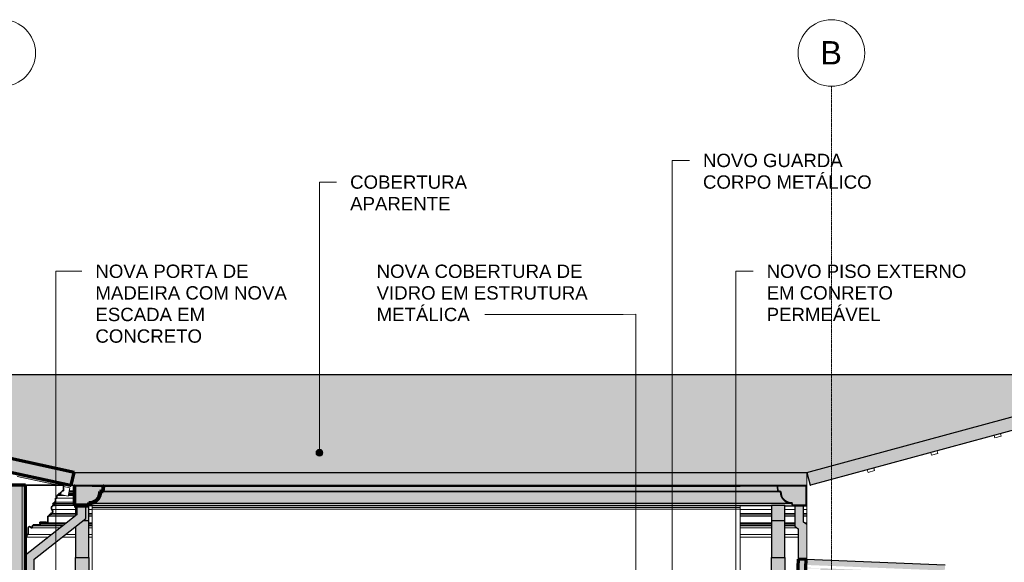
# Model space of a CAD drawing. Header units: millimetres. Extents: x -21497 to 35032, y -1993 to 8822.
# Tile 12 of 25: x -11998 to -4612, y 4751 to 8822. Entities that reach past the tile are written whole.
import ezdxf

# ---------------------------------------------------------------- set-up
doc = ezdxf.new("R2010")
doc.units = ezdxf.units.MM
doc.linetypes.add('_Traço - ponto', pattern=[16, 12, -2, 0, -2])
for name, color, linetype, lineweight in [('A-GENM', 13, 'Continuous', 18), ('A-GLAZ-CWMG', 51, 'Continuous', 18), ('A-ROOF', 132, 'Continuous', 25), ('A-ROOF-MCUT', 132, 'Continuous', 70), ('A-ROOF-OTLN', 132, 'Continuous', 25), ('A-ROOF-PATT', 132, 'Continuous', 25), ('A-WALL', 113, 'Continuous', 18), ('A-WALL-PATT', 111, 'Continuous', 70), ('G-ANNO-TEXT', 231, 'Continuous', 9), ('S-GRID', 1, 'Continuous', 9), ('S-GRID-IDEN', 1, 'Continuous', 9)]:
    doc.layers.add(name, color=color, linetype=linetype, lineweight=lineweight)
doc.styles.add('Arial_2', font='arial.ttf', dxfattribs={"height": 175})
doc.styles.add('Arial_3', font='arial.ttf', dxfattribs={"height": 100})

# ---------------------------------------------------------------- blocks, each defined once
blk = doc.blocks.new('Rectangular Mullion - 2x5 cm-4253636-CORTE E - MANTER _ CONSTRUIR')
at = {"layer": 'A-GLAZ-CWMG'}
for p, q in [((-5591, 5457.9), (-5639.3, 5444.8)), ((-5639.3, 5444.8), (-5634, 5425.5)), ((-5634, 5425.5), (-5585.8, 5438.6)), ((-5585.8, 5438.6), (-5591, 5457.9))]:
    blk.add_line(p, q, dxfattribs=at)
blk = doc.blocks.new('Rectangular Mullion - 2x5 cm-3922817-CORTE E - MANTER _ CONSTRUIR')
at = {"layer": 'A-GLAZ-CWMG'}
for p, q in [((-5115.5, 5587), (-5163.8, 5573.9)), ((-5163.8, 5573.9), (-5158.5, 5554.6)), ((-5158.5, 5554.6), (-5110.3, 5567.7)), ((-5110.3, 5567.7), (-5115.5, 5587))]:
    blk.add_line(p, q, dxfattribs=at)
blk = doc.blocks.new('Rectangular Mullion - 2x5 cm-4253694-CORTE E - MANTER _ CONSTRUIR')
at = {"layer": 'A-GLAZ-CWMG'}
for p, q in [((-4640, 5716.1), (-4688.2, 5703)), ((-4688.2, 5703), (-4683, 5683.7)), ((-4683, 5683.7), (-4634.8, 5696.8)), ((-4634.8, 5696.8), (-4640, 5716.1))]:
    blk.add_line(p, q, dxfattribs=at)
blk = doc.blocks.new('Rectangular Mullion - 4x6_3-V6-CORTE E - MANTER _ CONSTRUIR')
at = {"layer": 'A-GLAZ-CWMG'}
for p, q in [((-15115.7, 6065.3), (-15115.2, 6067.2)), ((-15115.2, 6067.2), (-15111, 6066.3)), ((-15106.3, 6065.3), (-14721.3, 5981.7)), ((-12008.4, 5328.7), (-15111, 6001.8)), ((-14672.4, 5971.1), (-14278.5, 5885.7)), ((-14229.6, 5875.1), (-13835.6, 5789.6)), ((-13786.8, 5779), (-13392.8, 5693.5)), ((-13344, 5682.9), (-12950, 5597.5)), ((-12901.1, 5586.8), (-12507.2, 5501.4)), ((-12458.3, 5490.8), (-12064.4, 5405.3)), ((-12015.5, 5394.7), (-11711.3, 5328.7)), ((-11669.7, 5319.7), (-11621.6, 5309.2)), ((-11634.9, 5247.7), (-11704.7, 5262.8)), ((-11621.6, 5309.2), (-11634.9, 5247.7))]:
    blk.add_line(p, q, dxfattribs=at)
blk = doc.blocks.new('Rectangular Mullion - 6x12 cm metal-4019201-CORTE E - MANTER _ CONSTRUIR')
at = {"layer": 'A-GLAZ-CWMG', "lineweight": 25}
h = blk.add_hatch(color=254, dxfattribs=at)
h.paths.add_polyline_path([(-5991.4, 4706.4), (-6101.4, 4710.8), (-6101.4, 4706.4), (-6099, 4706.4)], flags=0)
h.paths.add_polyline_path([(-5060.4, 4609.1), (-5059, 4644.1), (-5069, 4644.5), (-5068, 4669.4), (-5991.4, 4706.4), (-5991.4, 4646.3), (-5067.2, 4609.4)], flags=0)
h.paths.add_polyline_path([(-5067.2, 4689.4), (-5067, 4694.4), (-5057, 4694.4), (-5055.6, 4729), (-6099, 4770.7), (-6100.6, 4730.8), (-5069, 4689.5)], flags=0)
at = {"layer": 'A-GLAZ-CWMG', "color": 5, "lineweight": 25}
for p, q in [((-5055.6, 4729), (-6099, 4770.7)), ((-5060.4, 4609.1), (-5991.4, 4646.3))]:
    blk.add_line(p, q, dxfattribs=at)
blk = doc.blocks.new('Rectangular Mullion - 6x12 cm metal-3947385-CORTE E - MANTER _ CONSTRUIR')
at = {"layer": 'A-GLAZ-CWMG', "lineweight": 25}
blk.add_hatch(color=173, dxfattribs=at).paths.add_polyline_path([(-6103.8, 4650.8), (-6099, 4770.7), (-6159, 4773.1), (-6163.8, 4653.2)], flags=0)
at = {"layer": 'A-GLAZ-CWMG', "color": 7, "lineweight": 70}
for p, q in [((-6159, 4773.1), (-6163.8, 4653.2)), ((-6099, 4770.7), (-6159, 4773.1)), ((-6103.8, 4650.8), (-6099, 4770.7)), ((-6163.8, 4653.2), (-6103.8, 4650.8))]:
    blk.add_line(p, q, dxfattribs=at)
blk = doc.blocks.new('Rectangular Mullion - 6x12 cm-4252393-CORTE E - MANTER _ CONSTRUIR')
at = {"layer": 'A-GLAZ-CWMG'}
for p, q in [((-6593.5, 5162.6), (-11453.5, 5162.6)), ((-11453.5, 5149.2), (-6593.5, 5149.2))]:
    blk.add_line(p, q, dxfattribs=at)
blk = doc.blocks.new('Generic Models 1 - Generic Models 24-4258923-CORTE E - MANTER _ CONSTRUIR')
at = {"layer": 'A-GENM', "lineweight": 25}
h = blk.add_hatch(color=254, dxfattribs=at)
h.paths.add_polyline_path([(-11953.5, 470), (-11888.5, 470), (-11888.5, 831.2), (-11953.5, 871.7), (-11953.5, 533)], flags=0)
h.paths.add_polyline_path([(-11945, 1030), (-11888.5, 1030), (-11888.5, 4773.8), (-11502.3, 5078.4), (-11502.3, 5173.7), (-11567.3, 5173.7), (-11567.3, 5109.9), (-11953.5, 4805.3), (-11953.5, 4114.9), (-11913.5, 4114.9), (-11913.5, 4089.9), (-11898.8, 4085.2), (-11889.7, 4072.7), (-11889.7, 4057.2), (-11899.5, 4044.5), (-11913.5, 4039.9), (-11913.5, 3999.9), (-11928.6, 3978.8), (-11933.5, 3953.3), (-11933.5, 3918.3), (-11940.6, 3907.5), (-11943.5, 3894.9), (-11943.5, 3709.1), (-11932.9, 3704.7), (-11928.5, 3694.1), (-11932.9, 3683.5), (-11943.5, 3679.1), (-11945.9, 3652.1), (-11953.5, 3626.1), (-11953.5, 1030), (-11950.5, 1030)], flags=0)
h = blk.add_hatch(color=254, dxfattribs=at)
h.paths.add_polyline_path([(-11502.3, 5061.9), (-11478.3, 5061.9), (-11478.7, 5178.7), (-11479.6, 5173.7), (-11502.3, 5173.7), (-11502.3, 5078.4), (-11523.2, 5061.9), (-11504.3, 5061.9)], flags=0)
h.paths.add_polyline_path([(-11578.3, 5101.3), (-11567.3, 5109.9), (-11567.3, 5173.7), (-11578.3, 5173.7), (-11578.3, 5108.9)], flags=0)
for points in [[(-6258.3, 5061.9), (-6258.3, 5178.7), (-6358.3, 5178.7), (-6358.3, 5061.9), (-6260.8, 5061.9)], [(-11502.3, 4786.7), (-11478.3, 4786.7), (-11478.3, 5061.9), (-11523.2, 5061.9), (-11578.3, 5018.5), (-11578.3, 4786.7), (-11504.3, 4786.7)], [(-6258.3, 4786.7), (-6258.3, 5061.9), (-6358.3, 5061.9), (-6358.3, 4786.7), (-6355.4, 4786.7)], [(-6258.3, 470), (-6258.3, 4786.7), (-6358.3, 4786.7), (-6358.3, 470), (-6355.4, 470)]]:
    blk.add_hatch(color=254, dxfattribs=at).paths.add_polyline_path(points, flags=0)
h = blk.add_hatch(color=254, dxfattribs=at)
h.paths.add_polyline_path([(-6093.5, 470), (-6093.5, 1030), (-6158.5, 1030), (-6158.5, 470), (-6094.3, 470)], flags=0)
h.paths.add_polyline_path([(-6093.5, 4770.5), (-6093.5, 5034.5), (-6116.9, 5052.9), (-6116.9, 5173.7), (-6181.9, 5173.7), (-6181.9, 5021.4), (-6158.5, 5003), (-6158.5, 4773.1), (-6099, 4770.7)], flags=0)
h = blk.add_hatch(color=254, dxfattribs=at)
h.paths.add_polyline_path([(-11578.3, 470), (-11478.3, 470), (-11478.3, 576), (-11578.3, 638.2), (-11578.3, 533)], flags=0)
h.paths.add_polyline_path([(-11478.3, 843.3), (-11478.3, 4786.7), (-11578.3, 4786.7), (-11578.3, 843.3)], flags=0)
at = {"layer": 'A-GENM', "color": 5, "lineweight": 25}
for p, q in [((-11578.3, 5173.7), (-11578.3, 5101.3)), ((-11567.3, 5109.9), (-11567.3, 5173.7)), ((-11502.3, 5078.4), (-11502.3, 5173.7)), ((-11478.3, 5061.9), (-11478.3, 5178.7)), ((-6358.3, 5178.7), (-6258.3, 5178.7)), ((-6358.3, 5178.7), (-6358.3, 5061.9)), ((-6258.3, 5061.9), (-6258.3, 5178.7)), ((-6181.9, 5173.7), (-6181.9, 5021.4)), ((-6116.9, 5052.9), (-6116.9, 5173.7)), ((-11567.3, 5109.9), (-11953.5, 4805.3)), ((-11888.5, 4773.8), (-11502.3, 5078.4)), ((-11478.3, 5061.9), (-11523.2, 5061.9)), ((-11478.3, 4786.7), (-11478.3, 5061.9)), ((-6258.3, 5061.9), (-6358.3, 5061.9)), ((-6358.3, 5061.9), (-6358.3, 4786.7)), ((-6258.3, 4786.7), (-6258.3, 5061.9)), ((-6093.5, 5034.5), (-6116.9, 5052.9)), ((-11578.3, 5018.5), (-11578.3, 4786.7)), ((-6181.9, 5021.4), (-6158.5, 5003)), ((-6158.5, 5003), (-6158.5, 4773.1)), ((-11888.5, 1030), (-11888.5, 4773.8)), ((-11578.3, 843.3), (-11578.3, 4786.7)), ((-11578.3, 4786.7), (-11478.3, 4786.7)), ((-11478.3, 4786.7), (-11478.3, 843.3)), ((-6358.3, 470), (-6358.3, 4786.7)), ((-6358.3, 4786.7), (-6258.3, 4786.7)), ((-6258.3, 4786.7), (-6258.3, 470))]:
    blk.add_line(p, q, dxfattribs=at)
blk = doc.blocks.new('ORNAMENTO SUPERIOR - ORNAMENTO SUPERIOR-4323885-CORTE E - MANTER _ CONSTRUIR')
at = {"layer": 'A-GENM', "lineweight": 35}
for p, q in [((-11669.7, 5328.7), (-11953.8, 5328.7)), ((-11953.8, 5328.7), (-11953.8, 4938.7)), ((-11669.7, 5287.4), (-11669.7, 5328.7)), ((-11719.7, 5232.4), (-11719.7, 5252.4)), ((-11719.7, 5252.4), (-11714.7, 5252.4)), ((-11714.7, 5252.4), (-11714.7, 5257.4)), ((-11714.7, 5257.4), (-11709.7, 5257.4)), ((-11709.7, 5257.4), (-11709.7, 5262.4)), ((-11709.7, 5262.4), (-11704.7, 5262.4)), ((-11704.7, 5262.4), (-11704.7, 5267.4)), ((-11704.7, 5267.4), (-11689.7, 5267.4)), ((-11689.7, 5267.4), (-11689.7, 5277.4)), ((-11689.7, 5277.4), (-11684.7, 5277.4)), ((-11684.7, 5277.4), (-11684.7, 5282.4)), ((-11684.7, 5282.4), (-11679.7, 5282.4)), ((-11679.7, 5287.4), (-11669.7, 5287.4)), ((-11679.7, 5282.4), (-11679.7, 5287.4)), ((-11749.7, 5187.4), (-11749.7, 5192.4)), ((-11749.7, 5192.4), (-11739.7, 5192.4)), ((-11736, 5176.7), (-11749.7, 5187.4)), ((-11739.7, 5192.4), (-11739.7, 5202.4)), ((-11739.7, 5202.4), (-11729.7, 5202.4)), ((-11729.7, 5202.4), (-11729.7, 5232.4)), ((-11729.7, 5232.4), (-11719.7, 5232.4)), ((-11785.8, 5046.7), (-11785.8, 5096.7)), ((-11785.8, 5096.7), (-11775.8, 5096.7)), ((-11775.8, 5096.7), (-11775.8, 5106.7)), ((-11775.8, 5106.7), (-11765.8, 5106.7)), ((-11765.8, 5106.7), (-11765.8, 5116.7)), ((-11765.8, 5116.7), (-11755.8, 5116.7)), ((-11903.8, 5008.7), (-11903.8, 5023.7)), ((-11903.8, 5023.7), (-11895.8, 5023.7)), ((-11895.8, 5023.7), (-11895.8, 5031.7)), ((-11895.8, 5031.7), (-11849.9, 5031.7)), ((-11845.8, 5051.7), (-11795.8, 5051.7)), ((-11795.8, 5051.7), (-11795.8, 5046.7)), ((-11795.8, 5046.7), (-11785.8, 5046.7)), ((-11943.8, 4938.7), (-11943.8, 4958.7)), ((-11943.8, 4958.7), (-11933.8, 4958.7)), ((-11933.8, 4958.7), (-11933.8, 5009.1)), ((-11913.8, 5008.7), (-11903.8, 5008.7)), ((-11953.8, 4938.7), (-11943.8, 4938.7))]:
    blk.add_line(p, q, dxfattribs=at)
at = {"layer": 'A-GENM'}
for p, q in [((-11453.5, 5328.7), (-11669.7, 5328.7)), ((-11453.5, 5328.7), (-11453.5, 5322.6)), ((-6593.5, 5322.6), (-6593.5, 5328.7)), ((-6093.5, 5328.7), (-6593.5, 5328.7)), ((-11714.7, 5252.4), (-11656.7, 5252.4)), ((-11709.7, 5257.4), (-11679.7, 5257.4)), ((-11704.7, 5262.4), (-11702.7, 5262.4)), ((-11633.9, 5252.4), (-11588.1, 5252.4)), ((-11632.8, 5257.4), (-11588.1, 5257.4)), ((-11631.7, 5262.4), (-11588.1, 5262.4)), ((-11630.6, 5267.4), (-11588.1, 5267.4)), ((-11628.5, 5277.4), (-11588.1, 5277.4)), ((-11627.4, 5282.4), (-11588.1, 5282.4)), ((-11626.3, 5287.4), (-11588.1, 5287.4)), ((-6094.9, 5287.4), (-6093.5, 5287.4)), ((-6094.9, 5282.4), (-6093.5, 5282.4)), ((-6094.9, 5277.4), (-6093.5, 5277.4)), ((-6094.9, 5267.4), (-6093.5, 5267.4)), ((-6094.9, 5262.4), (-6093.5, 5262.4)), ((-6094.9, 5257.4), (-6093.5, 5257.4)), ((-6094.9, 5252.4), (-6093.5, 5252.4)), ((-11749.7, 5187.4), (-11588.1, 5187.4)), ((-11739.7, 5192.4), (-11588.1, 5192.4)), ((-11736, 5176.7), (-11588.1, 5176.7)), ((-11729.7, 5202.4), (-11588.1, 5202.4)), ((-11719.7, 5232.4), (-11588.1, 5232.4)), ((-11453.5, 5173.8), (-11453.5, 5147.5)), ((-6593.5, 5147.5), (-6593.5, 5173.8)), ((-6094.9, 5232.4), (-6093.5, 5232.4)), ((-6094.9, 5202.4), (-6093.5, 5202.4)), ((-6094.9, 5192.4), (-6093.5, 5192.4)), ((-6094.9, 5187.4), (-6093.5, 5187.4)), ((-6094.9, 5176.7), (-6093.5, 5176.7)), ((-11775.8, 5096.7), (-11584.1, 5096.7)), ((-11765.8, 5106.7), (-11578.3, 5106.7)), ((-11756.4, 5147.5), (-11578.3, 5147.5)), ((-11755.8, 5116.7), (-11578.3, 5116.7)), ((-11478.3, 5147.5), (-11453.5, 5147.5)), ((-11478.3, 5116.7), (-11453.5, 5116.7)), ((-11478.3, 5106.7), (-11453.5, 5106.7)), ((-11478.3, 5096.7), (-11453.5, 5096.7)), ((-11453.5, 5147.5), (-11453.5, 5116.7)), ((-11453.5, 5116.7), (-11453.5, 5106.7)), ((-11453.5, 5106.7), (-11453.5, 5096.7)), ((-11453.5, 5096.7), (-11453.5, 5046.7)), ((-6593.5, 5116.7), (-6593.5, 5147.5)), ((-6593.5, 5147.5), (-6358.3, 5147.5)), ((-6593.5, 5106.7), (-6593.5, 5116.7)), ((-6593.5, 5116.7), (-6358.3, 5116.7)), ((-6593.5, 5096.7), (-6593.5, 5106.7)), ((-6593.5, 5106.7), (-6358.3, 5106.7)), ((-6593.5, 5046.7), (-6593.5, 5096.7)), ((-6593.5, 5096.7), (-6358.3, 5096.7)), ((-6258.3, 5147.5), (-6181.9, 5147.5)), ((-6258.3, 5116.7), (-6181.9, 5116.7)), ((-6258.3, 5106.7), (-6181.9, 5106.7)), ((-6258.3, 5096.7), (-6181.9, 5096.7)), ((-6116.9, 5147.5), (-6093.5, 5147.5)), ((-6116.9, 5116.7), (-6093.5, 5116.7)), ((-6116.9, 5106.7), (-6093.5, 5106.7)), ((-6116.9, 5096.7), (-6093.5, 5096.7)), ((-11895.8, 5023.7), (-11676.7, 5023.7)), ((-11849.9, 5031.7), (-11666.5, 5031.7)), ((-11845.8, 5041.7), (-11653.8, 5041.7)), ((-11785.8, 5046.7), (-11647.5, 5046.7)), ((-11478.3, 5046.7), (-11453.5, 5046.7)), ((-11478.3, 5041.7), (-11453.5, 5041.7)), ((-11478.3, 5031.7), (-11453.5, 5031.7)), ((-11478.3, 5023.7), (-11453.5, 5023.7)), ((-11453.5, 5046.7), (-11453.5, 5041.7)), ((-11453.5, 5041.7), (-11453.5, 5031.7)), ((-11453.5, 5031.7), (-11453.5, 5023.7)), ((-11453.5, 5023.7), (-11453.5, 5008.7)), ((-6593.5, 5041.7), (-6593.5, 5046.7)), ((-6593.5, 5046.7), (-6358.3, 5046.7)), ((-6593.5, 5031.7), (-6593.5, 5041.7)), ((-6593.5, 5041.7), (-6358.3, 5041.7)), ((-6593.5, 5031.7), (-6358.3, 5031.7)), ((-6593.5, 5023.7), (-6593.5, 5031.7)), ((-6593.5, 5008.7), (-6593.5, 5023.7)), ((-6593.5, 5023.7), (-6358.3, 5023.7)), ((-6258.3, 5046.7), (-6181.9, 5046.7)), ((-6258.3, 5041.7), (-6181.9, 5041.7)), ((-6258.3, 5031.7), (-6181.9, 5031.7)), ((-6258.3, 5023.7), (-6181.9, 5023.7)), ((-6108.9, 5046.7), (-6093.5, 5046.7)), ((-6102.6, 5041.7), (-6093.5, 5041.7)), ((-11933.8, 4958.7), (-11759.1, 4958.7)), ((-11903.8, 5008.7), (-11695.7, 5008.7)), ((-11654.1, 4958.7), (-11578.3, 4958.7)), ((-11590.7, 5008.7), (-11578.3, 5008.7)), ((-11478.3, 5008.7), (-11453.5, 5008.7)), ((-11478.3, 4958.7), (-11453.5, 4958.7)), ((-11453.5, 5008.7), (-11453.5, 4958.7)), ((-11453.5, 4958.7), (-11453.5, 4938.7)), ((-6593.5, 4958.7), (-6593.5, 5008.7)), ((-6593.5, 5008.7), (-6358.3, 5008.7)), ((-6593.5, 4938.7), (-6593.5, 4958.7)), ((-6593.5, 4958.7), (-6358.3, 4958.7)), ((-6258.3, 5008.7), (-6166.2, 5008.7)), ((-6258.3, 4958.7), (-6158.5, 4958.7)), ((-11943.8, 4938.7), (-11784.4, 4938.7)), ((-11679.5, 4938.7), (-11578.3, 4938.7)), ((-11478.3, 4938.7), (-11453.5, 4938.7)), ((-6593.5, 4938.7), (-6358.3, 4938.7)), ((-6258.3, 4938.7), (-6158.5, 4938.7))]:
    blk.add_line(p, q, dxfattribs=at)
at = {"layer": 'A-GENM', "lineweight": 35}
for centre, radius, start, end in [((-11740.8, 5158.3), 19, 75.45968, 214.54032), ((-11772.7, 5131.7), 22.6, 318.23356, 44.14034), ((-11849.9, 5037.5), 5.84, 270, 45.45956), ((-11840.3, 5046.7), 7.42, 137.64224, 222.35776), ((-11923.8, 5009.1), 10, 357.17729, 180)]:
    blk.add_arc(centre, radius, start, end, dxfattribs=at)
at = {"layer": 'A-GENM'}
blk.add_open_spline([(-11756.4, 5147.5), (-11755.1, 5146.1), (-11752.9, 5143.1), (-11750.6, 5137.8), (-11749.8, 5132.2), (-11750.4, 5126.5), (-11752.4, 5121.2), (-11754.5, 5118.1), (-11755.8, 5116.7)], degree=3, dxfattribs=at)
blk.add_open_spline([(-11845.8, 5041.7), (-11845.5, 5041.3), (-11844.9, 5040.6), (-11844.3, 5039.3), (-11844, 5038), (-11844.1, 5036.6), (-11844.4, 5035.5), (-11844.8, 5034.7), (-11845.2, 5034.1), (-11845.6, 5033.5), (-11846.1, 5033.1), (-11846.6, 5032.6), (-11847.2, 5032.3), (-11847.9, 5032), (-11848.7, 5031.7), (-11849.4, 5031.7), (-11849.9, 5031.7)], degree=3, knots=[0, 0, 0, 0, 0.1, 0.2, 0.3, 0.4, 0.5, 0.55, 0.6, 0.65, 0.7, 0.75, 0.8, 0.85, 0.9, 1, 1, 1, 1], dxfattribs=at)
blk = doc.blocks.new('Grid - Head Grid-11506-CORTE E - MANTER _ CONSTRUIR')
at = {"layer": 'S-GRID-IDEN'}
blk.add_circle((-673.5, 8571.9), 250, dxfattribs=at)

msp = doc.modelspace()

# ---------------------------------------------------------------- hatches: boundary and pattern name
at = {"layer": 'A-ROOF'}
for points in [[(-9383.731, 5425.061), (-6093.492, 5425.061), (-3395.314, 6157.751), (-14966.045, 6157.751), (-11589.517, 5425.061), (-10897.877, 5425.061)], [(-6067.348, 5328.765), (-6066.517, 5328.765), (-3261.73, 6090.253), (-459.804, 5329.986), (-433.618, 5426.496), (-3261.738, 6193.871), (-6093.492, 5425.061)], [(-11609.74, 5328.765), (-11589.517, 5425.061), (-11610.409, 5328.765)], [(-6093.492, 5328.765), (-6093.492, 5425.061), (-11589.517, 5425.061), (-11609.74, 5328.765), (-6355.439, 5328.765)]]:
    msp.add_hatch(color=254, dxfattribs=at).paths.add_polyline_path(points, flags=0)
at = {"layer": 'A-ROOF-OTLN'}
h = msp.add_hatch(color=254, dxfattribs=at)
h.paths.add_polyline_path([(-11583.084, 5178.653), (-11483.781, 5178.653), (-11480.267, 5198.46), (-11453.618, 5201.552), (-11429.445, 5213.238), (-11410.453, 5232.218), (-11398.71, 5256.736), (-11395.638, 5283.052), (-11375.624, 5286.581), (-11372.485, 5322.464), (-6310.486, 5322.028), (-6306.931, 5286.501), (-6287.371, 5283.052), (-6286.058, 5263.875), (-6280.24, 5245.554), (-6270.248, 5229.132), (-6256.651, 5215.545), (-6240.223, 5205.564), (-6221.898, 5199.758), (-6202.72, 5198.457), (-6199.228, 5178.653), (-6099.925, 5178.653), (-6099.925, 5322.593), (-11583.084, 5322.593), (-11583.084, 5220.48)], flags=0)
h.paths.add_polyline_path([(-11476.113, 5193.349), (-11453.618, 5196.409), (-11453.971, 5196.854), (-11465.681, 5195.001)], flags=0)
h.paths.add_polyline_path([(-11444.36, 5200.242), (-11433.338, 5204.806), (-11429.445, 5207.838), (-11435.4, 5204.806)], flags=0)
h.paths.add_polyline_path([(-11422.02, 5213.486), (-11415.617, 5218.396), (-11410.703, 5224.796), (-11418.364, 5217.139)], flags=0)
h.paths.add_polyline_path([(-11405.144, 5232.035), (-11402.016, 5236.108), (-11397.445, 5247.127), (-11405.05, 5232.218)], flags=0)
h.paths.add_polyline_path([(-11394.419, 5254.423), (-11393.46, 5256.736), (-11393.46, 5260.458), (-11394.108, 5256.384)], flags=0)
for points in [[(-7112.512, 5282.324), (-6312.031, 5282.324), (-6315.505, 5322.028), (-11367.504, 5322.028), (-11370.978, 5282.324), (-7869.585, 5282.324)], [(-6315.505, 5322.028), (-6315.505, 5322.464), (-6355.439, 5322.028)], [(-6166.171, 5173.653), (-6094.925, 5173.653), (-6094.925, 5322.593), (-6099.925, 5322.593), (-6099.925, 5178.653), (-6199.228, 5178.653), (-6202.72, 5198.457), (-6221.898, 5199.758), (-6240.223, 5205.564), (-6256.651, 5215.545), (-6270.248, 5229.132), (-6280.24, 5245.554), (-6286.058, 5263.875), (-6287.371, 5283.052), (-6307.385, 5286.581), (-6310.524, 5322.464), (-6315.505, 5322.028), (-6312.031, 5282.324), (-6292.477, 5278.876), (-6289.549, 5256.736), (-6280.993, 5236.108), (-6267.392, 5218.396), (-6249.671, 5204.806), (-6229.038, 5196.263), (-6206.896, 5193.349), (-6203.423, 5173.653)], [(-11476.113, 5193.349), (-6206.896, 5193.349), (-6229.038, 5196.263), (-6250.659, 5205.564), (-6267.392, 5218.396), (-6280.993, 5236.108), (-6289.549, 5256.736), (-6292.477, 5278.876), (-11390.532, 5278.876), (-11393.606, 5256.384), (-11402.016, 5236.108), (-11405.144, 5232.035), (-11406.896, 5228.6), (-11410.703, 5224.796), (-11415.617, 5218.396), (-11422.267, 5213.238), (-11425.827, 5209.681), (-11429.445, 5207.791), (-11433.338, 5204.806), (-11453.971, 5196.263), (-11465.681, 5194.722)], [(-11390.532, 5278.876), (-6292.477, 5278.876), (-6312.031, 5282.324), (-11371.047, 5282.311), (-11375.624, 5281.504)], [(-7112.512, 5173.653), (-6358.267, 5173.653), (-6358.267, 5178.653), (-6258.267, 5178.653), (-6258.267, 5173.653), (-6203.423, 5173.653), (-6206.896, 5193.349), (-11476.113, 5193.349), (-11478.267, 5178.653), (-11478.267, 5173.653), (-7869.585, 5173.653)]]:
    msp.add_hatch(color=254, dxfattribs=at).paths.add_polyline_path(points, flags=0)
at = {"layer": 'A-ROOF-PATT', "lineweight": 18}
msp.add_hatch(color=171, dxfattribs=at).paths.add_polyline_path([(-18605.64, 5328.7), (-15111.326, 6086.799), (-11617.311, 5328.765), (-11610.409, 5328.765), (-11589.517, 5425.061), (-15111.326, 6189.125), (-18632.466, 5425.206), (-18611.529, 5328.7)], flags=0)
at = {"layer": 'A-ROOF-PATT'}
h = msp.add_hatch(color=254, dxfattribs=at)
h.paths.add_polyline_path([(-18605.64, 5328.7), (-18510.732, 5328.7), (-18148.68, 5407.248), (-18153.486, 5407.248), (-18153.486, 5426.796), (-18600.432, 5329.83)], flags=0)
h.paths.add_polyline_path([(-11621.552, 5328.7), (-11617.311, 5328.765), (-12011.266, 5414.234), (-12015.415, 5394.689), (-11709.672, 5328.7), (-11654.95, 5328.7)], flags=0)
h.paths.add_polyline_path([(-12055.676, 5328.7), (-12008.693, 5328.765), (-12055.676, 5338.958), (-12055.676, 5328.765)], flags=0)
h.paths.add_polyline_path([(-18023.492, 5328.7), (-17985.526, 5328.7), (-17995.35, 5373.981), (-17984.053, 5376.432), (-17984.053, 5378.498), (-18047.183, 5364.802), (-18047.183, 5328.7)], flags=0)
h.paths.add_polyline_path([(-18087.183, 5328.7), (-18087.183, 5356.124), (-18213.59, 5328.7)], flags=0)
h.paths.add_polyline_path([(-14453.851, 5388.223), (-14324.758, 5388.223), (-14324.758, 5407.248), (-14398.6, 5407.248)], flags=0)
h.paths.add_polyline_path([(-14019.417, 5388.223), (-13787.268, 5388.223), (-13787.268, 5407.248), (-14284.758, 5407.248), (-14284.758, 5388.223)], flags=0)
h.paths.add_polyline_path([(-13747.268, 5388.223), (-13329.919, 5388.223), (-13417.609, 5407.248), (-13747.268, 5407.248)], flags=0)
h.paths.add_polyline_path([(-12858.265, 5388.223), (-12816.113, 5388.223), (-12903.803, 5407.248), (-12945.955, 5407.248)], flags=0)
h.paths.add_polyline_path([(-16202.567, 5388.223), (-15937.226, 5388.223), (-15937.226, 5407.248), (-16434.715, 5407.248), (-16434.715, 5388.223), (-16401.973, 5388.223)], flags=0)
h.paths.add_polyline_path([(-15897.226, 5388.223), (-15768.132, 5388.223), (-15823.383, 5407.248), (-15897.226, 5407.248)], flags=0)
h.paths.add_polyline_path([(-15399.736, 5388.223), (-15399.736, 5407.248), (-15669.805, 5407.248), (-15614.554, 5388.223), (-15440.314, 5388.223)], flags=0)
h.paths.add_polyline_path([(-16474.715, 5388.223), (-16474.715, 5407.248), (-16804.374, 5407.248), (-16892.064, 5388.223)], flags=0)
h.paths.add_polyline_path([(-15035.992, 5388.223), (-14862.247, 5388.223), (-14862.247, 5407.248), (-15035.992, 5407.248)], flags=0)
h.paths.add_polyline_path([(-14607.429, 5388.223), (-14552.178, 5407.248), (-14822.247, 5407.248), (-14822.247, 5388.223)], flags=0)
h.paths.add_polyline_path([(-15185.992, 5388.223), (-15185.992, 5407.248), (-15359.736, 5407.248), (-15359.736, 5388.223)], flags=0)
h.paths.add_polyline_path([(-17939.228, 5388.223), (-17929.703, 5388.223), (-17842.013, 5407.248), (-17851.538, 5407.248), (-17936.714, 5388.769)], flags=0)
h.paths.add_polyline_path([(-12064.365, 5405.309), (-12060.129, 5424.835), (-12068.497, 5426.651), (-12068.497, 5407.248), (-12073.303, 5407.248), (-12064.37, 5405.31)], flags=0)
h.paths.add_polyline_path([(-16434.715, 5438.777), (-15937.226, 5438.777), (-15937.226, 5446.447), (-16142.883, 5517.26), (-16297.292, 5517.26), (-16434.715, 5487.446)], flags=0)
h.paths.add_polyline_path([(-16474.715, 5438.777), (-16474.715, 5478.768), (-16659.044, 5438.777)], flags=0)
h.paths.add_polyline_path([(-14284.758, 5438.777), (-13787.268, 5438.777), (-13787.268, 5487.446), (-13926.168, 5517.26), (-14079.101, 5517.26), (-14284.758, 5446.447)], flags=0)
h.paths.add_polyline_path([(-14460.609, 5438.777), (-14324.758, 5485.555), (-14324.758, 5517.26), (-14822.247, 5517.26), (-14822.247, 5438.777), (-14473.366, 5438.777)], flags=0)
h.paths.add_polyline_path([(-12218.633, 5438.777), (-12124.394, 5438.777), (-12454.084, 5510.304), (-12458.233, 5490.759), (-12242.385, 5443.931)], flags=0)
h.paths.add_polyline_path([(-17706.208, 5438.777), (-17696.683, 5438.777), (-17334.931, 5517.26), (-17344.456, 5517.26), (-17609.658, 5459.724)], flags=0)
h.paths.add_polyline_path([(-15035.992, 5438.777), (-14862.247, 5438.777), (-14862.247, 5517.26), (-15035.992, 5517.26)], flags=0)
h.paths.add_polyline_path([(-15761.374, 5438.777), (-15399.736, 5438.777), (-15399.736, 5517.26), (-15897.226, 5517.26), (-15897.226, 5485.555), (-15842.777, 5466.807)], flags=0)
h.paths.add_polyline_path([(-18003.35, 5438.777), (-17695.597, 5505.545), (-17699.833, 5525.072), (-17650.97, 5535.672), (-17646.403, 5516.218), (-17641.598, 5517.26), (-17646.403, 5517.26), (-17646.73, 5536.738), (-18098.259, 5438.777)], flags=0)
h.paths.add_polyline_path([(-13049.132, 5438.777), (-13410.885, 5517.26), (-13453.037, 5517.26), (-13091.285, 5438.777)], flags=0)
h.paths.add_polyline_path([(-15359.736, 5438.777), (-15185.992, 5438.777), (-15185.992, 5517.26), (-15359.736, 5517.26)], flags=0)
h.paths.add_polyline_path([(-13562.939, 5438.777), (-13747.268, 5478.768), (-13747.268, 5438.777), (-13668.326, 5438.777)], flags=0)
h.paths.add_polyline_path([(-15937.226, 5499.328), (-15937.226, 5517.26), (-15989.305, 5517.26)], flags=0)
h.paths.add_polyline_path([(-14284.758, 5499.328), (-14232.678, 5517.26), (-14284.758, 5517.26)], flags=0)
h.paths.add_polyline_path([(-12507.183, 5501.379), (-12502.947, 5520.905), (-12575.58, 5536.663), (-12575.58, 5517.26), (-12580.385, 5517.26), (-12507.188, 5501.38)], flags=0)
h.paths.add_polyline_path([(-12725.715, 5548.79), (-12631.476, 5548.79), (-12896.902, 5606.375), (-12901.051, 5586.829), (-12896.902, 5585.929)], flags=0)
h.paths.add_polyline_path([(-17591.176, 5548.79), (-17496.268, 5548.79), (-17243.178, 5603.698), (-17247.414, 5623.225), (-17198.551, 5633.826), (-17194.31, 5614.3), (-16790.758, 5701.852), (-16794.995, 5721.378), (-16746.131, 5731.979), (-16741.891, 5712.454), (-16627.433, 5737.285), (-16632.239, 5737.285), (-16632.239, 5756.833), (-17247.414, 5623.37)], flags=0)
h.paths.add_polyline_path([(-13579.437, 5548.79), (-13556.215, 5548.79), (-13579.437, 5553.828)], flags=0)
h.paths.add_polyline_path([(-17189.601, 5548.79), (-16642.546, 5667.475), (-16642.546, 5669.541), (-17199.126, 5548.79)], flags=0)
h.paths.add_polyline_path([(-12950.001, 5597.449), (-12945.765, 5616.976), (-13339.72, 5702.445), (-13343.869, 5682.9), (-12950.006, 5597.45)], flags=0)
h.paths.add_polyline_path([(-15185.992, 5679.266), (-15185.992, 5737.285), (-15283.127, 5737.285), (-15359.736, 5720.665), (-15359.736, 5679.266), (-15229.254, 5679.266)], flags=0)
h.paths.add_polyline_path([(-15399.736, 5679.266), (-15399.736, 5711.987), (-15550.556, 5679.266), (-15440.314, 5679.266)], flags=0)
h.paths.add_polyline_path([(-15035.992, 5679.266), (-14862.247, 5679.266), (-14862.247, 5720.665), (-14938.856, 5737.285), (-15035.992, 5737.285), (-15035.992, 5690.551)], flags=0)
h.paths.add_polyline_path([(-16597.721, 5679.266), (-16588.196, 5679.266), (-16474.715, 5703.886), (-16474.715, 5705.952)], flags=0)
h.paths.add_polyline_path([(-14805.078, 5679.266), (-14671.427, 5679.266), (-14822.247, 5711.987), (-14822.247, 5679.266)], flags=0)
h.paths.add_polyline_path([(-14199.772, 5679.266), (-14157.62, 5679.266), (-14284.758, 5706.849), (-14284.758, 5697.704), (-14251.789, 5690.551)], flags=0)
h.paths.add_polyline_path([(-13392.819, 5693.52), (-13388.583, 5713.046), (-13589.745, 5756.688), (-13589.745, 5737.285), (-13594.55, 5737.285), (-13392.823, 5693.521)], flags=0)
h.paths.add_polyline_path([(-14324.758, 5706.382), (-14324.758, 5715.527), (-14425.05, 5737.285), (-14467.202, 5737.285)], flags=0)
h.paths.add_polyline_path([(-16434.715, 5712.564), (-16320.766, 5737.285), (-16330.291, 5737.285), (-16434.715, 5714.148)], flags=0)
h.paths.add_polyline_path([(-14570.38, 5768.815), (-14822.247, 5823.458), (-14822.247, 5814.313), (-14612.532, 5768.815)], flags=0)
h.paths.add_polyline_path([(-16577.012, 5768.815), (-16482.103, 5768.815), (-16474.715, 5770.418), (-16474.715, 5775.82), (-16449.818, 5775.82), (-16338.339, 5800.005), (-16342.575, 5819.531), (-16293.712, 5830.132), (-16289.472, 5810.607), (-15937.226, 5887.027), (-15937.226, 5892.429), (-15912.329, 5892.429), (-15885.92, 5898.158), (-15890.156, 5917.685), (-15841.293, 5928.286), (-15837.052, 5908.76), (-15433.5, 5996.312), (-15437.737, 6015.838), (-15388.873, 6026.439), (-15384.633, 6009.038), (-15374.839, 6009.038), (-15185.992, 6050.009), (-15185.992, 6066.281), (-15115.432, 6066.281), (-15115.232, 6067.201), (-15110.992, 6066.281), (-15106.751, 6067.201), (-15106.552, 6066.281), (-15035.992, 6066.281), (-15035.992, 6050.009), (-14847.144, 6009.038), (-14822.247, 6009.038), (-14822.247, 6003.637), (-14721.273, 5981.73), (-14717.037, 6001.257), (-15111.326, 6086.799), (-16544.726, 5775.82)], flags=0)
h.paths.add_polyline_path([(-16175.436, 5768.815), (-15937.226, 5820.495), (-15937.226, 5822.562), (-16184.961, 5768.815)], flags=0)
h.paths.add_polyline_path([(-13645.641, 5768.815), (-13782.538, 5798.515), (-13786.687, 5778.97), (-13772.165, 5775.82), (-13747.268, 5775.82), (-13747.268, 5770.418), (-13739.88, 5768.815), (-13668.326, 5768.815)], flags=0)
h.paths.add_polyline_path([(-13835.637, 5789.59), (-13831.401, 5809.116), (-14225.356, 5894.585), (-14229.505, 5875.04), (-13835.641, 5789.591)], flags=0)
h.paths.add_polyline_path([(-14862.247, 5822.991), (-14862.247, 5832.136), (-14920.945, 5844.871), (-14920.945, 5839.34), (-14937.602, 5839.34), (-14920.945, 5835.726)], flags=0)
h.paths.add_polyline_path([(-15897.226, 5829.174), (-15399.736, 5937.105), (-15399.736, 5939.171), (-15897.226, 5831.24)], flags=0)
h.paths.add_polyline_path([(-14278.455, 5885.66), (-14274.219, 5905.186), (-14668.174, 5990.656), (-14672.322, 5971.11), (-14309.655, 5892.429), (-14284.758, 5892.429), (-14284.758, 5887.027), (-14278.459, 5885.661)], flags=0)
h.paths.add_polyline_path([(-15359.736, 5945.783), (-15301.039, 5958.518), (-15301.039, 5960.584), (-15359.736, 5947.849)], flags=0)
h.paths.add_polyline_path([(-15256.213, 5970.309), (-15246.089, 5970.439), (-15187.453, 5983.16), (-15185.992, 5976.423), (-15185.992, 5985.544), (-15254.697, 5970.638)], flags=0)
h.paths.add_polyline_path([(-14966.118, 5970.309), (-14966.118, 5970.384), (-15035.992, 5985.544), (-15035.992, 5983.477), (-14975.295, 5970.309)], flags=0)
at = {"layer": 'A-ROOF-PATT', "lineweight": 18}
h = msp.add_hatch(color=171, dxfattribs=at)
h.paths.add_polyline_path([(-11479.586, 5173.653), (-11476.113, 5193.349), (-11449.677, 5197.534), (-11425.827, 5209.681), (-11406.896, 5228.6), (-11394.734, 5252.443), (-11390.532, 5278.876), (-11370.978, 5282.324), (-11367.504, 5322.028), (-11372.485, 5322.464), (-11376.078, 5286.501), (-11395.638, 5283.052), (-11398.751, 5256.384), (-11410.453, 5232.218), (-11429.445, 5213.238), (-11453.618, 5201.552), (-11480.289, 5198.457), (-11483.781, 5178.653), (-11583.084, 5178.653), (-11583.084, 5322.593), (-11588.084, 5322.593), (-11588.084, 5173.653), (-11512.998, 5173.653)], flags=0)
h.paths.add_polyline_path([(-18742.398, 5173.798), (-18633.899, 5173.798), (-18633.899, 5322.738), (-18638.899, 5322.738), (-18638.899, 5178.798), (-18738.202, 5178.798), (-18741.694, 5198.603), (-18768.365, 5201.698), (-18792.539, 5213.384), (-18811.531, 5232.363), (-18823.233, 5256.529), (-18826.345, 5283.198), (-18846.359, 5286.726), (-18849.498, 5322.609), (-18854.479, 5322.173), (-18851.006, 5282.469), (-18831.451, 5279.021), (-18827.249, 5252.588), (-18815.088, 5228.746), (-18796.156, 5209.826), (-18772.306, 5197.679), (-18745.871, 5193.494)], flags=0)
at = {"layer": 'A-WALL-PATT'}
h = msp.add_hatch(color=256, dxfattribs=at)
h.paths.add_polyline_path([(-11978.492, 0), (-11978.492, 1030), (-12278.492, 1030), (-12278.492, 0)], flags=0)
h.paths.add_polyline_path([(-12033.486, 3630), (-11978.492, 3630), (-11978.492, 5328.7), (-12278.492, 5328.7), (-12278.492, 3630)], flags=0)
at = {"layer": 'G-ANNO-TEXT'}
h = msp.add_hatch(color=250, dxfattribs=at)
edge = h.paths.add_edge_path(flags=0)
edge.add_arc((-9749.542, 5572.82), 25, 0, 360)

# ---------------------------------------------------------------- linework, layer by layer
at = {"layer": 'A-ROOF', "color": 7, "lineweight": 70}
for p, q in [((-11589.517, 5425.061), (-15111.326, 6189.125)), ((-15111.326, 6086.799), (-11617.311, 5328.765)), ((-11610.409, 5328.765), (-11589.517, 5425.061)), ((-11617.311, 5328.765), (-11610.409, 5328.765))]:
    msp.add_line(p, q, dxfattribs=at)
at = {"layer": 'A-ROOF', "color": 5}
for p, q in [((-3395.314, 6157.751), (-14966.045, 6157.751)), ((-6093.492, 5425.061), (-3261.738, 6193.871)), ((-3261.73, 6090.253), (-6066.517, 5328.765)), ((-11609.74, 5328.765), (-11589.517, 5425.061)), ((-11589.517, 5425.061), (-6093.492, 5425.061)), ((-6093.492, 5425.061), (-6067.348, 5328.765)), ((-11610.409, 5328.765), (-6093.492, 5328.765)), ((-11453.492, 5328.7), (-6593.492, 5328.7)), ((-6067.348, 5328.765), (-6066.517, 5328.765))]:
    msp.add_line(p, q, dxfattribs=at)
at = {"layer": 'A-ROOF-MCUT', "color": 7}
for p, q in [((-11583.084, 5322.593), (-11588.084, 5322.593)), ((-11588.084, 5322.593), (-11588.084, 5173.653)), ((-11583.084, 5178.653), (-11583.084, 5322.593)), ((-11372.485, 5322.464), (-11375.624, 5286.581)), ((-11367.504, 5322.028), (-11372.485, 5322.464)), ((-11370.978, 5282.324), (-11367.504, 5322.028)), ((-11375.624, 5286.581), (-11395.638, 5283.052)), ((-11390.532, 5278.876), (-11370.978, 5282.324)), ((-11588.084, 5173.653), (-11479.586, 5173.653)), ((-11483.781, 5178.653), (-11583.084, 5178.653)), ((-11480.289, 5198.457), (-11483.781, 5178.653)), ((-11479.586, 5173.653), (-11476.113, 5193.349))]:
    msp.add_line(p, q, dxfattribs=at)
for radius, start, end in [(80.58, 267.0290805, 2.9329444), (85.58, 270, 359.9639643)]:
    msp.add_arc((-11476.113, 5278.929), radius, start, end, dxfattribs=at)
at = {"layer": 'A-ROOF-OTLN', "color": 5}
for p, q in [((-6094.925, 5322.593), (-11583.084, 5322.593)), ((-11453.492, 5322.738), (-6593.492, 5322.738)), ((-6310.524, 5322.464), (-11372.485, 5322.464)), ((-6315.505, 5322.028), (-11367.504, 5322.028)), ((-6310.524, 5322.464), (-6315.505, 5322.028)), ((-6315.505, 5322.028), (-6312.031, 5282.324)), ((-6307.385, 5286.581), (-6310.524, 5322.464)), ((-6099.925, 5322.593), (-6099.925, 5178.653)), ((-6094.925, 5173.653), (-6094.925, 5322.593)), ((-6292.477, 5278.876), (-11390.532, 5278.876)), ((-6312.031, 5282.324), (-11370.978, 5282.324)), ((-6312.031, 5282.324), (-6292.477, 5278.876)), ((-6287.371, 5283.052), (-6307.385, 5286.581)), ((-6358.267, 5173.653), (-11478.267, 5173.653)), ((-11476.113, 5193.349), (-6206.896, 5193.349)), ((-6258.267, 5173.653), (-6094.925, 5173.653)), ((-6206.896, 5193.349), (-6203.423, 5173.653)), ((-6199.228, 5178.653), (-6202.72, 5198.457)), ((-6099.925, 5178.653), (-6199.228, 5178.653))]:
    msp.add_line(p, q, dxfattribs=at)
for radius, start, end in [(85.58, 180.0360357, 270), (80.58, 177.0670556, 272.9709195)]:
    msp.add_arc((-6206.896, 5278.929), radius, start, end, dxfattribs=at)
for points, knots in [([(-11404.726, 5231.729), (-11403.779, 5233.161), (-11400.895, 5237.794), (-11398.449, 5242.937), (-11396.858, 5246.612), (-11396.757, 5246.847)], [0.628335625, 0.628335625, 0.628335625, 0.628335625, 0.666666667, 0.75, 0.755697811, 0.755697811, 0.755697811, 0.755697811]), ([(-11394.147, 5254.321), (-11393.906, 5255.122), (-11391.636, 5263.109), (-11390.537, 5271.41), (-11390.532, 5278.876)], [0.814644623, 0.814644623, 0.814644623, 0.814644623, 0.833333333, 1, 1, 1, 1]), ([(-11476.113, 5193.349), (-11472.38, 5193.349), (-11464.915, 5193.838), (-11456.754, 5195.461), (-11452.357, 5196.708), (-11451.556, 5196.948)], [0, 0, 0, 0, 0.083333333, 0.166666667, 0.185355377, 0.185355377, 0.185355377, 0.185355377]), ([(-11449.97, 5202.708), (-11450.569, 5202.502), (-11452.687, 5201.8), (-11454.834, 5201.21), (-11456.382, 5200.818)], [0.771625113, 0.771625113, 0.771625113, 0.771625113, 0.7857142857, 0.8212235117, 0.8212235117, 0.8212235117, 0.8212235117]), ([(-11444.084, 5199.569), (-11443.847, 5199.664), (-11441.883, 5200.467), (-11438.248, 5202.113), (-11433.439, 5204.682), (-11430.39, 5206.567), (-11428.957, 5207.513)], [0.244302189, 0.244302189, 0.244302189, 0.244302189, 0.25, 0.291666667, 0.333333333, 0.371664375, 0.371664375, 0.371664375, 0.371664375]), ([(-11428.212, 5214.132), (-11429.524, 5213.162), (-11430.993, 5212.144), (-11432.493, 5211.176), (-11432.624, 5211.092)], [0.5887160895, 0.5887160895, 0.5887160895, 0.5887160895, 0.625, 0.6284405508, 0.6284405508, 0.6284405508, 0.6284405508]), ([(-11421.603, 5212.955), (-11420.962, 5213.484), (-11418.908, 5215.232), (-11415.574, 5218.353), (-11412.451, 5221.684), (-11410.703, 5223.738), (-11410.173, 5224.378)], [0.439780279, 0.439780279, 0.439780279, 0.439780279, 0.458333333, 0.5, 0.541666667, 0.560219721, 0.560219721, 0.560219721, 0.560219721])]:
    msp.add_open_spline(points, degree=3, knots=knots, dxfattribs=at)
for points in [[(-11397.999, 5259.146), (-11398.547, 5256.984), (-11399.184, 5254.845), (-11399.909, 5252.736)], [(-11408.304, 5235.395), (-11409.269, 5233.893), (-11410.284, 5232.422), (-11411.347, 5230.986)]]:
    msp.add_open_spline(points, degree=3, dxfattribs=at)
at = {"layer": 'A-WALL'}
for p, q in [((-6093.492, 5425.061), (-6093.492, 4770.511)), ((-11978.492, 5328.7), (-11978.492, 3630)), ((-11955.992, 5328.7), (-11955.992, 3630)), ((-11453.492, 1030), (-11453.492, 4938.654)), ((-6593.492, 4938.654), (-6593.492, 1030))]:
    msp.add_line(p, q, dxfattribs=at)
at = {"layer": 'A-WALL', "lineweight": 70}
for p, q in [((-11953.492, 5328.7), (-12303.492, 5328.7)), ((-11953.492, 3630), (-11953.492, 5328.7))]:
    msp.add_line(p, q, dxfattribs=at)
at = {"layer": 'G-ANNO-TEXT', "color": 250}
for p, q in [((-7102.69, 7765.928), (-6973.731, 7765.928)), ((-7102.69, 1516.591), (-7102.69, 7765.928)), ((-9749.542, 7603.531), (-9620.583, 7603.531)), ((-9749.542, 5572.82), (-9749.542, 7603.531)), ((-11726.635, 6934.333), (-11531.256, 6934.333)), ((-11726.635, 945.56), (-11726.635, 6934.333)), ((-6625.092, 6934.333), (-6496.133, 6934.333)), ((-6625.092, 497.247), (-6625.092, 6934.333)), ((-7470.939, 6610.218), (-8507.75, 6610.218)), ((-7375.757, 6611.871), (-7470.939, 6610.218)), ((-7375.757, 3664.084), (-7375.757, 6611.871))]:
    msp.add_line(p, q, dxfattribs=at)
msp.add_circle((-9749.542, 5572.82), 25, dxfattribs=at)
at = {"layer": 'S-GRID', "linetype": '_Traço - ponto'}
msp.add_line((-5908.492, -1803.164), (-5908.492, 8321.869), dxfattribs=at)

# ---------------------------------------------------------------- block references
at = {"layer": 'A-GENM'}
msp.add_blockref('ORNAMENTO SUPERIOR - ORNAMENTO SUPERIOR-4323885-CORTE E - MANTER _ CONSTRUIR', (0, 0), dxfattribs=at)
at = {"layer": 'A-GENM', "color": 5, "lineweight": 25}
msp.add_blockref('Generic Models 1 - Generic Models 24-4258923-CORTE E - MANTER _ CONSTRUIR', (0, 0), dxfattribs=at)
at = {"layer": 'A-GLAZ-CWMG'}
for name in ['Rectangular Mullion - 4x6_3-V6-CORTE E - MANTER _ CONSTRUIR', 'Rectangular Mullion - 2x5 cm-4253694-CORTE E - MANTER _ CONSTRUIR', 'Rectangular Mullion - 2x5 cm-3922817-CORTE E - MANTER _ CONSTRUIR', 'Rectangular Mullion - 2x5 cm-4253636-CORTE E - MANTER _ CONSTRUIR', 'Rectangular Mullion - 6x12 cm-4252393-CORTE E - MANTER _ CONSTRUIR']:
    msp.add_blockref(name, (0, 0), dxfattribs=at)
at = {"layer": 'A-GLAZ-CWMG', "color": 5, "lineweight": 25}
for name in ['Rectangular Mullion - 6x12 cm metal-3947385-CORTE E - MANTER _ CONSTRUIR', 'Rectangular Mullion - 6x12 cm metal-4019201-CORTE E - MANTER _ CONSTRUIR']:
    msp.add_blockref(name, (0, 0), dxfattribs=at)
at = {"layer": 'S-GRID-IDEN'}
for p in [(-11455, 0), (-5235, 0)]:
    msp.add_blockref('Grid - Head Grid-11506-CORTE E - MANTER _ CONSTRUIR', p, dxfattribs=at)

# ---------------------------------------------------------------- texts
at = {"layer": 'G-ANNO-TEXT', "color": 7, "char_height": 100, "attachment_point": 1, "style": 'Arial_3'}
for s, insert, width in [('NOVO GUARDA ', (-6872.131, 7815.928), 1338.81813), ('CORPO METÁLICO', (-6872.131, 7653.87), 1555.27375), ('COBERTURA ', (-9518.983, 7653.531), 1130.37937), ('APARENTE', (-9518.983, 7491.474), 933.96594), ('NOVA PORTA DE ', (-11429.656, 6984.333), 1467.08812), ('NOVA COBERTURA DE ', (-9320.418, 6984.333), 1956.1175), ('NOVO PISO EXTERNO ', (-6394.533, 6984.333), 1895.99094), ('MADEIRA COM NOVA ', (-11429.656, 6822.275), 1815.82219), ('VIDRO EM ESTRUTURA ', (-9320.418, 6822.275), 2000.21031), ('EM CONRETO ', (-6394.533, 6822.275), 1210.54813), ('ESCADA EM ', (-11429.656, 6660.218), 1066.24437), ('METÁLICA', (-9320.418, 6660.218), 861.81406), ('PERMEÁVEL', (-6394.533, 6660.218), 1058.2275), ('CONCRETO', (-11429.656, 6498.161), 982.06719)]:
    msp.add_mtext(s, dxfattribs=dict(at, insert=insert, width=width))
at = {"layer": 'S-GRID-IDEN', "insert": (-5992.803, 8661.24), "char_height": 175, "width": 200.42187, "attachment_point": 1, "style": 'Arial_2'}
msp.add_mtext('B', dxfattribs=at)

doc.saveas('drawing.dxf')
